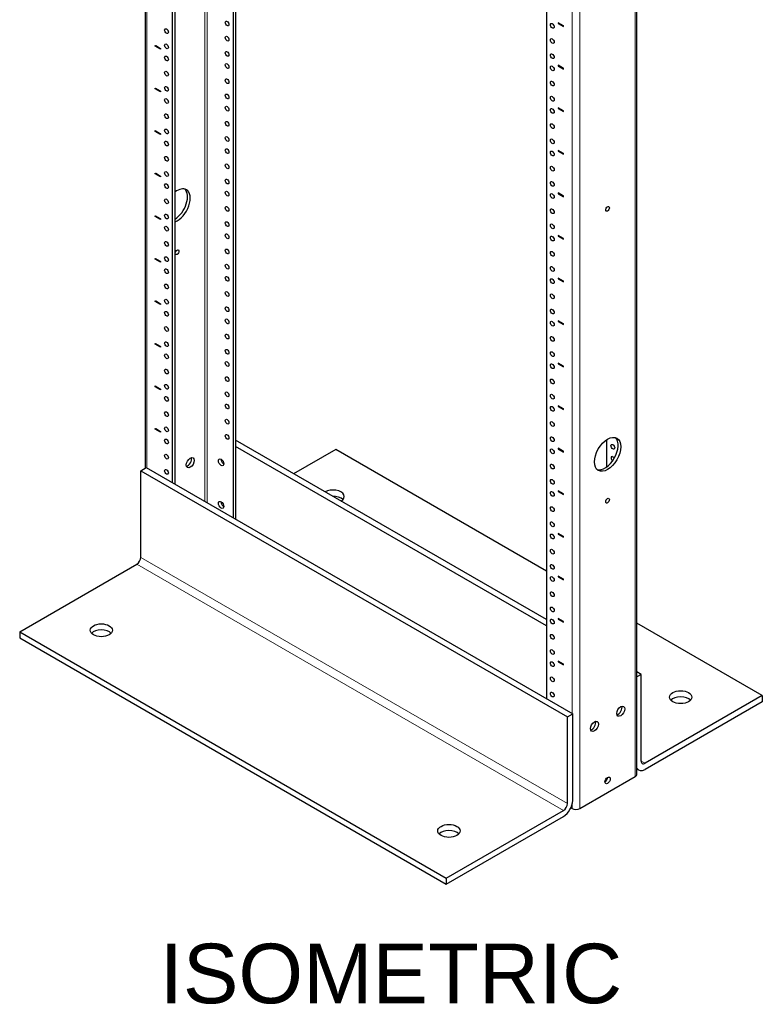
# Model space of a CAD drawing. Header units: inches. Extents: x 0 to 253, y 0 to 187.
# Tile 15 of 17: x 203 to 228, y 77 to 110. Entities that reach past the tile are written whole.
import ezdxf
from ezdxf.enums import TextEntityAlignment as Align

# ---------------------------------------------------------------- set-up
doc = ezdxf.new("R2010")
doc.units = ezdxf.units.IN
doc.header["$MEASUREMENT"] = 0
for name, color, linetype in [('COM56849-3', 7, 'Continuous'), ('COM57034-2', 7, 'Continuous'), ('Default', 7, 'Continuous')]:
    doc.layers.add(name, color=color, linetype=linetype)
doc.styles.add('SEACAD_Arial', font='arial.ttf')

# ---------------------------------------------------------------- blocks, each defined once
blk = doc.blocks.new('SE5')
at = {"layer": 'COM56849-3', "color": 7, "linetype": 'Continuous', "lineweight": 25}
for p, q in [((210.134, 95.998), (210.134, 95.998)), ((220.807, 89.836), (210.377, 95.857)), ((220.807, 89.632), (210.377, 95.653)), ((213.736, 95.551), (212.322, 94.735)), ((220.807, 91.469), (213.736, 95.551)), ((207.195, 94.837), (207.372, 94.939)), ((207.372, 94.939), (221.691, 86.672)), ((207.195, 94.837), (221.514, 86.57)), ((207.195, 91.928), (207.195, 94.837)), ((203.129, 89.428), (207.062, 91.698)), ((228.055, 87.284), (223.846, 89.714)), ((203.129, 89.428), (217.448, 81.16)), ((203.129, 89.428), (203.129, 89.223)), ((203.129, 89.223), (217.448, 80.956)), ((223.989, 87.999), (223.846, 88.081)), ((223.989, 87.999), (223.846, 87.916)), ((223.989, 85.09), (223.989, 87.999)), ((228.055, 87.284), (224.122, 85.014)), ((228.055, 87.284), (228.055, 87.08)), ((228.055, 87.08), (224.122, 84.809)), ((221.514, 86.57), (221.691, 86.672)), ((221.691, 83.763), (221.691, 86.672)), ((221.514, 83.661), (221.514, 86.57)), ((223.846, 84.821), (223.903, 84.788)), ((217.448, 81.16), (221.381, 83.431)), ((217.448, 80.956), (221.381, 83.227)), ((217.448, 81.16), (217.448, 80.956))]:
    blk.add_line(p, q, dxfattribs=at)
at = {"layer": 'COM56849-3', "color": 7, "linetype": 'Continuous', "lineweight": 15}
for p, q in [((207.195, 91.928), (221.514, 83.661)), ((207.062, 91.698), (221.381, 83.431)), ((224.122, 85.014), (223.989, 85.09))]:
    blk.add_line(p, q, dxfattribs=at)
at = {"layer": 'COM56849-3', "color": 7, "linetype": 'Continuous', "lineweight": 25}
for centre, major_axis, start_param, end_param in [((213.648, 93.969), (-0.375, 0), 2.356194, 5.497787), ((213.648, 93.765), (0.375, 0), 0.490883, 1.626467), ((207.062, 91.852), (-0.094, -0.163), 0.785398, 2.356194), ((205.869, 89.274), (-0.375, 0), 3.632475, 5.792303), ((225.315, 87.029), (0.375, 0), 0.490883, 2.65071), ((224.122, 85.167), (0.094, 0.163), 2.356194, 3.926991), ((224.122, 85.167), (0.219, 0.379), 2.828139, 3.926991), ((221.381, 83.585), (-0.219, -0.379), 0.785398, 2.356194), ((221.381, 83.585), (-0.094, -0.163), 0.785398, 2.356194), ((217.537, 82.538), (-0.375, 0), 3.632475, 5.792303)]:
    blk.add_ellipse(centre, major_axis=major_axis, ratio=0.57735, start_param=start_param, end_param=end_param, dxfattribs=at)
for centre, major_axis in [((205.869, 89.479), (0.375, 0)), ((225.315, 87.233), (-0.375, 0)), ((217.537, 82.742), (0.375, 0))]:
    blk.add_ellipse(centre, major_axis=major_axis, ratio=0.57735, dxfattribs=at)
at = {"layer": 'COM57034-2', "color": 7, "linetype": 'Continuous', "lineweight": 25}
for p, q in [((207.338, 146.41), (207.338, 94.919)), ((208.256, 94.429), (208.256, 145.88)), ((208.344, 94.378), (208.344, 145.829)), ((210.289, 144.707), (210.289, 93.255)), ((210.377, 144.656), (210.377, 93.204)), ((223.846, 84.644), (223.846, 140.88)), ((220.807, 138.634), (220.807, 87.182)), ((221.382, 109.774), (221.205, 109.877)), ((221.205, 109.877), (221.205, 109.853)), ((221.223, 109.863), (221.205, 109.853)), ((221.205, 109.853), (221.382, 109.751)), ((221.223, 109.866), (221.223, 109.863)), ((221.223, 109.863), (221.382, 109.771)), ((221.382, 109.751), (221.382, 109.774)), ((207.681, 109.088), (207.681, 109.112)), ((207.681, 109.112), (207.858, 109.009)), ((207.699, 109.098), (207.681, 109.088)), ((207.699, 109.098), (207.699, 109.101)), ((207.858, 109.006), (207.699, 109.098)), ((207.858, 108.986), (207.681, 109.088)), ((207.858, 109.009), (207.858, 108.986)), ((221.382, 108.346), (221.205, 108.448)), ((221.205, 108.448), (221.205, 108.424)), ((221.223, 108.434), (221.205, 108.424)), ((221.223, 108.437), (221.223, 108.434)), ((221.223, 108.434), (221.382, 108.342)), ((221.205, 108.424), (221.382, 108.322)), ((221.382, 108.322), (221.382, 108.346)), ((207.681, 107.659), (207.681, 107.683)), ((207.681, 107.683), (207.858, 107.581)), ((207.699, 107.669), (207.681, 107.659)), ((207.858, 107.557), (207.681, 107.659)), ((207.699, 107.669), (207.699, 107.672)), ((207.858, 107.577), (207.699, 107.669)), ((207.858, 107.581), (207.858, 107.557)), ((221.382, 106.917), (221.205, 107.019)), ((221.205, 107.019), (221.205, 106.995)), ((221.223, 107.005), (221.205, 106.995)), ((221.205, 106.995), (221.382, 106.893)), ((221.223, 107.009), (221.223, 107.005)), ((221.223, 107.005), (221.382, 106.914)), ((221.382, 106.893), (221.382, 106.917)), ((207.681, 106.23), (207.681, 106.254)), ((207.681, 106.254), (207.858, 106.152)), ((207.699, 106.24), (207.681, 106.23)), ((207.858, 106.128), (207.681, 106.23)), ((207.699, 106.24), (207.699, 106.244)), ((207.858, 106.149), (207.699, 106.24)), ((207.858, 106.152), (207.858, 106.128)), ((221.382, 105.488), (221.205, 105.59)), ((221.205, 105.59), (221.205, 105.566)), ((221.223, 105.577), (221.205, 105.566)), ((221.205, 105.566), (221.382, 105.464)), ((221.223, 105.58), (221.223, 105.577)), ((221.223, 105.577), (221.382, 105.485)), ((221.382, 105.464), (221.382, 105.488)), ((207.681, 104.801), (207.681, 104.825)), ((207.681, 104.825), (207.858, 104.723)), ((207.699, 104.812), (207.681, 104.801)), ((207.858, 104.699), (207.681, 104.801)), ((207.699, 104.812), (207.699, 104.815)), ((207.858, 104.72), (207.699, 104.812)), ((207.858, 104.723), (207.858, 104.699)), ((221.382, 104.059), (221.205, 104.161)), ((221.205, 104.161), (221.205, 104.137)), ((221.223, 104.148), (221.205, 104.137)), ((221.205, 104.137), (221.382, 104.035)), ((221.223, 104.151), (221.223, 104.148)), ((221.223, 104.148), (221.382, 104.056)), ((221.382, 104.035), (221.382, 104.059)), ((207.681, 103.372), (207.681, 103.396)), ((207.681, 103.396), (207.858, 103.294)), ((207.699, 103.383), (207.681, 103.372)), ((207.858, 103.27), (207.681, 103.372)), ((207.699, 103.383), (207.699, 103.386)), ((207.858, 103.291), (207.699, 103.383)), ((207.858, 103.294), (207.858, 103.27)), ((221.382, 102.63), (221.205, 102.732)), ((221.205, 102.732), (221.205, 102.709)), ((221.223, 102.719), (221.205, 102.709)), ((221.205, 102.709), (221.382, 102.607)), ((221.223, 102.722), (221.223, 102.719)), ((221.223, 102.719), (221.382, 102.627)), ((221.382, 102.607), (221.382, 102.63)), ((207.681, 101.944), (207.681, 101.967)), ((207.681, 101.967), (207.858, 101.865)), ((207.699, 101.954), (207.681, 101.944)), ((207.858, 101.842), (207.681, 101.944)), ((207.699, 101.954), (207.699, 101.957)), ((207.858, 101.862), (207.699, 101.954)), ((207.858, 101.865), (207.858, 101.842)), ((221.382, 101.201), (221.205, 101.303)), ((221.205, 101.303), (221.205, 101.28)), ((221.223, 101.29), (221.205, 101.28)), ((221.205, 101.28), (221.382, 101.178)), ((221.223, 101.293), (221.223, 101.29)), ((221.223, 101.29), (221.382, 101.198)), ((221.382, 101.178), (221.382, 101.201)), ((207.681, 100.515), (207.681, 100.538)), ((207.681, 100.538), (207.858, 100.436)), ((207.699, 100.525), (207.681, 100.515)), ((207.858, 100.413), (207.681, 100.515)), ((207.699, 100.525), (207.699, 100.528)), ((207.858, 100.433), (207.699, 100.525)), ((207.858, 100.436), (207.858, 100.413)), ((221.382, 99.772), (221.205, 99.874)), ((221.205, 99.874), (221.205, 99.851)), ((221.223, 99.861), (221.205, 99.851)), ((221.205, 99.851), (221.382, 99.749)), ((221.223, 99.864), (221.223, 99.861)), ((221.223, 99.861), (221.382, 99.769)), ((221.382, 99.749), (221.382, 99.772)), ((207.681, 99.086), (207.681, 99.109)), ((207.681, 99.109), (207.858, 99.007)), ((207.699, 99.096), (207.681, 99.086)), ((207.858, 98.984), (207.681, 99.086)), ((207.699, 99.096), (207.699, 99.099)), ((207.858, 99.004), (207.699, 99.096)), ((207.858, 99.007), (207.858, 98.984)), ((221.382, 98.344), (221.205, 98.446)), ((221.205, 98.446), (221.205, 98.422)), ((221.223, 98.432), (221.205, 98.422)), ((221.205, 98.422), (221.382, 98.32)), ((221.223, 98.435), (221.223, 98.432)), ((221.223, 98.432), (221.382, 98.34)), ((221.382, 98.32), (221.382, 98.344)), ((207.681, 97.657), (207.681, 97.681)), ((207.681, 97.681), (207.858, 97.579)), ((207.699, 97.667), (207.681, 97.657)), ((207.858, 97.555), (207.681, 97.657)), ((207.699, 97.667), (207.699, 97.67)), ((207.858, 97.575), (207.699, 97.667)), ((207.858, 97.579), (207.858, 97.555)), ((221.382, 96.915), (221.205, 97.017)), ((221.205, 97.017), (221.205, 96.993)), ((221.223, 97.003), (221.205, 96.993)), ((221.205, 96.993), (221.382, 96.891)), ((221.223, 97.006), (221.223, 97.003)), ((221.223, 97.003), (221.382, 96.911)), ((221.382, 96.891), (221.382, 96.915)), ((207.681, 96.228), (207.681, 96.252)), ((207.681, 96.252), (207.858, 96.15)), ((207.699, 96.238), (207.681, 96.228)), ((207.858, 96.126), (207.681, 96.228)), ((207.699, 96.238), (207.699, 96.242)), ((207.858, 96.146), (207.699, 96.238)), ((207.858, 96.15), (207.858, 96.126)), ((222.84, 94.971), (222.84, 95.883)), ((221.382, 95.486), (221.205, 95.588)), ((221.205, 95.588), (221.205, 95.564)), ((221.223, 95.574), (221.205, 95.564)), ((221.205, 95.564), (221.382, 95.462)), ((221.223, 95.578), (221.223, 95.574)), ((221.223, 95.574), (221.382, 95.483)), ((221.382, 95.462), (221.382, 95.486)), ((221.382, 94.057), (221.205, 94.159)), ((221.205, 94.159), (221.205, 94.135)), ((221.223, 94.146), (221.205, 94.135)), ((221.205, 94.135), (221.382, 94.033)), ((221.223, 94.149), (221.223, 94.146)), ((221.223, 94.146), (221.382, 94.054)), ((221.382, 94.033), (221.382, 94.057)), ((221.382, 92.628), (221.205, 92.73)), ((221.205, 92.73), (221.205, 92.706)), ((221.223, 92.717), (221.205, 92.706)), ((221.205, 92.706), (221.382, 92.604)), ((221.223, 92.72), (221.223, 92.717)), ((221.223, 92.717), (221.382, 92.625)), ((221.382, 92.604), (221.382, 92.628)), ((221.382, 91.199), (221.205, 91.301)), ((221.205, 91.301), (221.205, 91.278)), ((221.223, 91.288), (221.205, 91.278)), ((221.205, 91.278), (221.382, 91.176)), ((221.223, 91.291), (221.223, 91.288)), ((221.223, 91.288), (221.382, 91.196)), ((221.382, 91.176), (221.382, 91.199)), ((221.382, 89.77), (221.205, 89.872)), ((221.205, 89.872), (221.205, 89.849)), ((221.223, 89.859), (221.205, 89.849)), ((221.205, 89.849), (221.382, 89.747)), ((221.223, 89.862), (221.223, 89.859)), ((221.223, 89.859), (221.382, 89.767)), ((221.382, 89.747), (221.382, 89.77)), ((221.382, 88.341), (221.205, 88.443)), ((221.205, 88.443), (221.205, 88.42)), ((221.223, 88.43), (221.205, 88.42)), ((221.205, 88.42), (221.382, 88.318)), ((221.223, 88.433), (221.223, 88.43)), ((221.223, 88.43), (221.382, 88.338)), ((221.382, 88.318), (221.382, 88.341)), ((221.932, 83.494), (223.792, 84.568)), ((221.631, 83.517), (221.671, 83.494))]:
    blk.add_line(p, q, dxfattribs=at)
at = {"layer": 'COM57034-2', "color": 7, "linetype": 'Continuous', "lineweight": 15}
for p, q in [((207.393, 146.379), (207.393, 94.927)), ((209.341, 145.254), (209.341, 93.802)), ((209.426, 93.753), (209.426, 145.205)), ((223.792, 84.568), (223.792, 140.804)), ((221.932, 139.731), (221.932, 83.494)), ((221.671, 86.684), (221.671, 138.176)), ((221.671, 83.494), (221.671, 83.624))]:
    blk.add_line(p, q, dxfattribs=at)
at = {"layer": 'COM57034-2', "color": 7, "linetype": 'Continuous', "lineweight": 25}
for centre, major_axis in [((210.09, 109.852), (-0.0442, 0.0766)), ((221.006, 109.776), (0.0442, -0.0766)), ((208.057, 109.597), (-0.0442, 0.0766)), ((210.09, 109.342), (-0.0442, 0.0766)), ((208.057, 109.087), (-0.0442, 0.0766)), ((221.006, 109.265), (0.0442, -0.0766)), ((208.057, 108.678), (-0.0442, 0.0766)), ((210.09, 108.832), (-0.0442, 0.0766)), ((221.006, 108.755), (0.0442, -0.0766)), ((210.09, 108.423), (-0.0442, 0.0766)), ((221.006, 108.347), (0.0442, -0.0766)), ((208.057, 108.168), (-0.0442, 0.0766)), ((210.09, 107.913), (-0.0442, 0.0766)), ((221.006, 107.837), (0.0442, -0.0766)), ((208.057, 107.658), (-0.0442, 0.0766)), ((210.09, 107.403), (-0.0442, 0.0766)), ((208.057, 107.25), (-0.0442, 0.0766)), ((221.006, 107.326), (0.0442, -0.0766)), ((208.057, 106.739), (-0.0442, 0.0766)), ((210.09, 106.994), (-0.0442, 0.0766)), ((221.006, 106.918), (0.0442, -0.0766)), ((210.09, 106.484), (-0.0442, 0.0766)), ((221.006, 106.408), (0.0442, -0.0766)), ((208.057, 106.229), (-0.0442, 0.0766)), ((208.057, 105.821), (-0.0442, 0.0766)), ((210.09, 105.974), (-0.0442, 0.0766)), ((221.006, 105.897), (0.0442, -0.0766)), ((210.09, 105.566), (-0.0442, 0.0766)), ((221.006, 105.489), (0.0442, -0.0766)), ((208.057, 105.31), (-0.0442, 0.0766)), ((210.09, 105.055), (-0.0442, 0.0766)), ((208.057, 104.8), (-0.0442, 0.0766)), ((221.006, 104.979), (0.0442, -0.0766)), ((208.057, 104.392), (-0.0442, 0.0766)), ((210.09, 104.545), (-0.0442, 0.0766)), ((221.006, 104.468), (0.0442, -0.0766)), ((210.09, 104.137), (-0.0442, 0.0766)), ((221.006, 104.06), (0.0442, -0.0766)), ((208.057, 103.882), (-0.0442, 0.0766)), ((210.09, 103.626), (-0.0442, 0.0766)), ((221.006, 103.55), (0.0442, -0.0766)), ((222.862, 103.627), (-0.0442, -0.0766)), ((208.057, 103.371), (-0.0442, 0.0766)), ((210.09, 103.116), (-0.0442, 0.0766)), ((208.057, 102.963), (-0.0442, 0.0766)), ((221.006, 103.04), (0.0442, -0.0766)), ((208.057, 102.453), (-0.0442, 0.0766)), ((210.09, 102.708), (-0.0442, 0.0766)), ((221.006, 102.631), (0.0442, -0.0766)), ((208.411, 102.173), (0.0442, 0.0766)), ((210.09, 102.198), (-0.0442, 0.0766)), ((221.006, 102.121), (0.0442, -0.0766)), ((208.057, 101.942), (-0.0442, 0.0766)), ((208.057, 101.534), (-0.0442, 0.0766)), ((210.09, 101.687), (-0.0442, 0.0766)), ((221.006, 101.611), (0.0442, -0.0766)), ((210.09, 101.279), (-0.0442, 0.0766)), ((221.006, 101.203), (0.0442, -0.0766)), ((208.057, 101.024), (-0.0442, 0.0766)), ((210.09, 100.769), (-0.0442, 0.0766)), ((208.057, 100.513), (-0.0442, 0.0766)), ((221.006, 100.692), (0.0442, -0.0766)), ((208.057, 100.105), (-0.0442, 0.0766)), ((210.09, 100.258), (-0.0442, 0.0766)), ((221.006, 100.182), (0.0442, -0.0766)), ((210.09, 99.85), (-0.0442, 0.0766)), ((221.006, 99.774), (0.0442, -0.0766)), ((208.057, 99.595), (-0.0442, 0.0766)), ((210.09, 99.34), (-0.0442, 0.0766)), ((221.006, 99.263), (0.0442, -0.0766)), ((208.057, 99.085), (-0.0442, 0.0766)), ((210.09, 98.829), (-0.0442, 0.0766)), ((208.057, 98.676), (-0.0442, 0.0766)), ((221.006, 98.753), (0.0442, -0.0766)), ((208.057, 98.166), (-0.0442, 0.0766)), ((210.09, 98.421), (-0.0442, 0.0766)), ((221.006, 98.345), (0.0442, -0.0766)), ((210.09, 97.911), (-0.0442, 0.0766)), ((221.006, 97.834), (0.0442, -0.0766)), ((208.057, 97.656), (-0.0442, 0.0766)), ((208.057, 97.247), (-0.0442, 0.0766)), ((210.09, 97.401), (-0.0442, 0.0766)), ((221.006, 97.324), (0.0442, -0.0766)), ((210.09, 96.992), (-0.0442, 0.0766)), ((221.006, 96.916), (0.0442, -0.0766)), ((208.057, 96.737), (-0.0442, 0.0766)), ((210.09, 96.482), (-0.0442, 0.0766)), ((208.057, 96.227), (-0.0442, 0.0766)), ((221.006, 96.406), (0.0442, -0.0766)), ((208.057, 95.819), (-0.0442, 0.0766)), ((210.09, 95.972), (-0.0442, 0.0766)), ((221.006, 95.895), (0.0442, -0.0766)), ((222.862, 95.386), (-0.312, -0.541)), ((221.006, 95.487), (0.0442, -0.0766)), ((223.039, 95.64), (0.0442, -0.0766)), ((208.057, 95.308), (-0.0442, 0.0766)), ((208.853, 95.105), (0.094, 0.162)), ((209.891, 95.118), (-0.064, 0.111)), ((208.057, 94.798), (-0.0442, 0.0766)), ((221.006, 94.977), (0.0442, -0.0766)), ((221.006, 94.466), (0.0442, -0.0766)), ((221.006, 94.058), (0.0442, -0.0766)), ((222.862, 93.829), (-0.0442, -0.0766)), ((209.891, 93.689), (-0.064, 0.111)), ((221.006, 93.548), (0.0442, -0.0766)), ((221.006, 93.038), (0.0442, -0.0766)), ((221.006, 92.629), (0.0442, -0.0766)), ((221.006, 92.119), (0.0442, -0.0766)), ((221.006, 91.609), (0.0442, -0.0766)), ((221.006, 91.2), (0.0442, -0.0766)), ((221.006, 90.69), (0.0442, -0.0766)), ((221.006, 90.18), (0.0442, -0.0766)), ((221.006, 89.772), (0.0442, -0.0766)), ((221.006, 89.261), (0.0443, -0.0766)), ((221.006, 88.751), (0.0442, -0.0766)), ((221.006, 88.343), (0.0443, -0.0766)), ((221.006, 87.832), (0.0443, -0.0766)), ((221.006, 87.322), (0.0442, -0.0766)), ((223.304, 86.762), (-0.094, -0.162)), ((222.42, 86.252), (-0.094, -0.162)), ((222.862, 84.439), (-0.062, -0.108))]:
    blk.add_ellipse(centre, major_axis=major_axis, ratio=0.57735, dxfattribs=at)
for centre, major_axis, start_param, end_param in [((210.179, 109.903), (-0.0442, 0.0766), 1.520559, 1.621033), ((221.094, 109.827), (0.0442, -0.0766), 4.662152, 4.762626), ((208.146, 109.648), (-0.0442, 0.0766), 1.520559, 1.621033), ((208.146, 109.138), (-0.0442, 0.0766), 1.520559, 1.621033), ((210.179, 109.393), (-0.0442, 0.0766), 1.520559, 1.621033), ((221.094, 109.316), (0.0442, -0.0766), 4.662152, 4.762626), ((210.179, 108.883), (-0.0442, 0.0766), 1.520559, 1.621033), ((221.094, 108.806), (0.0442, -0.0766), 4.662152, 4.762626), ((208.146, 108.729), (-0.0442, 0.0766), 1.520559, 1.621033), ((210.179, 108.474), (-0.0442, 0.0766), 1.520559, 1.621033), ((208.146, 108.219), (-0.0442, 0.0766), 1.520559, 1.621033), ((221.094, 108.398), (0.0442, -0.0766), 4.662152, 4.762626), ((210.179, 107.964), (-0.0442, 0.0766), 1.520559, 1.621033), ((221.094, 107.888), (0.0442, -0.0766), 4.662152, 4.762626), ((208.146, 107.709), (-0.0442, 0.0766), 1.520559, 1.621033), ((208.146, 107.301), (-0.0442, 0.0766), 1.520559, 1.621033), ((210.179, 107.454), (-0.0442, 0.0766), 1.520559, 1.621033), ((221.094, 107.377), (0.0442, -0.0766), 4.662152, 4.762626), ((210.179, 107.045), (-0.0442, 0.0766), 1.520559, 1.621033), ((221.094, 106.969), (0.0442, -0.0766), 4.662152, 4.762626), ((208.146, 106.79), (-0.0442, 0.0766), 1.520559, 1.621033), ((210.179, 106.535), (-0.0442, 0.0766), 1.520559, 1.621033), ((208.146, 106.28), (-0.0442, 0.0766), 1.520559, 1.621033), ((221.094, 106.459), (0.0442, -0.0766), 4.662152, 4.762626), ((208.146, 105.872), (-0.0442, 0.0766), 1.520559, 1.621033), ((210.179, 106.025), (-0.0442, 0.0766), 1.520559, 1.621033), ((221.094, 105.948), (0.0442, -0.0766), 4.662152, 4.762626), ((210.179, 105.617), (-0.0442, 0.0766), 1.520559, 1.621033), ((221.094, 105.54), (0.0442, -0.0766), 4.662152, 4.762626), ((208.146, 105.361), (-0.0442, 0.0766), 1.520559, 1.621033), ((208.146, 104.851), (-0.0442, 0.0766), 1.520559, 1.621033), ((210.179, 105.106), (-0.0442, 0.0766), 1.520559, 1.621033), ((221.094, 105.03), (0.0442, -0.0766), 4.662152, 4.762626), ((210.179, 104.596), (-0.0442, 0.0766), 1.520559, 1.621033), ((221.094, 104.52), (0.0442, -0.0766), 4.662152, 4.762626), ((208.146, 104.443), (-0.0442, 0.0766), 1.520559, 1.621033), ((208.411, 103.73), (0.312, 0.541), 0, 0.936371), ((208.322, 103.781), (0.312, 0.541), 3.976611, 6.141288), ((208.411, 103.73), (0.312, 0.541), 3.776018, 6.283185), ((210.179, 104.188), (-0.0442, 0.0766), 1.520559, 1.621033), ((208.146, 103.933), (-0.0442, 0.0766), 1.51538, 1.621033), ((221.094, 104.111), (0.0442, -0.0766), 4.662152, 4.762626), ((210.179, 103.677), (-0.0442, 0.0766), 1.520559, 1.621033), ((221.094, 103.601), (0.0442, -0.0766), 4.662152, 4.762626), ((222.774, 103.678), (-0.0442, -0.0766), 1.520559, 1.621033), ((208.146, 103.422), (-0.0442, 0.0766), 1.520559, 1.621033), ((210.179, 103.167), (-0.0442, 0.0766), 1.520559, 1.621033), ((208.146, 103.014), (-0.0442, 0.0766), 1.520559, 1.621033), ((221.094, 103.091), (0.0442, -0.0766), 4.662152, 4.762626), ((210.179, 102.759), (-0.0442, 0.0766), 1.520559, 1.621033), ((221.094, 102.682), (0.0442, -0.0766), 4.662152, 4.762626), ((208.146, 102.504), (-0.0442, 0.0766), 1.520559, 1.621033), ((208.322, 102.224), (0.0442, 0.0766), 4.662152, 4.762626), ((210.179, 102.249), (-0.0442, 0.0766), 1.520559, 1.621033), ((208.146, 101.993), (-0.0442, 0.0766), 1.520559, 1.621033), ((221.094, 102.172), (0.0442, -0.0766), 4.662152, 4.762626), ((208.146, 101.585), (-0.0442, 0.0766), 1.520559, 1.621033), ((210.179, 101.738), (-0.0442, 0.0766), 1.520559, 1.621033), ((221.094, 101.662), (0.0442, -0.0766), 4.662152, 4.762626), ((210.179, 101.33), (-0.0442, 0.0766), 1.520559, 1.621033), ((221.094, 101.254), (0.0442, -0.0766), 4.662152, 4.762626), ((208.146, 101.075), (-0.0442, 0.0766), 1.520559, 1.621033), ((208.146, 100.565), (-0.0442, 0.0766), 1.520559, 1.621033), ((210.179, 100.82), (-0.0442, 0.0766), 1.520559, 1.621033), ((221.094, 100.743), (0.0442, -0.0766), 4.662152, 4.762626), ((210.179, 100.309), (-0.0442, 0.0766), 1.520559, 1.621033), ((221.094, 100.233), (0.0442, -0.0766), 4.662152, 4.762626), ((208.146, 100.156), (-0.0442, 0.0766), 1.520559, 1.621033), ((210.179, 99.901), (-0.0442, 0.0766), 1.520559, 1.621033), ((208.146, 99.646), (-0.0442, 0.0766), 1.520559, 1.621033), ((221.094, 99.825), (0.0442, -0.0766), 4.662152, 4.762626), ((210.179, 99.391), (-0.0442, 0.0766), 1.520559, 1.621033), ((221.094, 99.314), (0.0443, -0.0766), 4.662152, 4.762626), ((208.146, 99.136), (-0.0442, 0.0766), 1.520559, 1.621033), ((210.179, 98.88), (-0.0442, 0.0766), 1.520559, 1.621033), ((208.146, 98.727), (-0.0442, 0.0766), 1.520559, 1.621033), ((221.094, 98.804), (0.0442, -0.0766), 4.662152, 4.762626), ((208.146, 98.217), (-0.0442, 0.0766), 1.520559, 1.621033), ((210.179, 98.472), (-0.0442, 0.0766), 1.520559, 1.621033), ((221.094, 98.396), (0.0442, -0.0766), 4.662152, 4.762626), ((210.179, 97.962), (-0.0442, 0.0766), 1.520559, 1.621033), ((221.094, 97.885), (0.0442, -0.0766), 4.662152, 4.762626), ((208.146, 97.707), (-0.0442, 0.0766), 1.520559, 1.621033), ((208.146, 97.299), (-0.0442, 0.0766), 1.520559, 1.621033), ((210.179, 97.452), (-0.0442, 0.0766), 1.520559, 1.621033), ((221.094, 97.375), (0.0442, -0.0766), 4.662152, 4.762626), ((210.179, 97.043), (-0.0442, 0.0766), 1.520559, 1.621033), ((221.094, 96.967), (0.0442, -0.0766), 4.662152, 4.762626), ((208.146, 96.788), (-0.0442, 0.0766), 1.520559, 1.621033), ((208.146, 96.278), (-0.0442, 0.0766), 1.520559, 1.621033), ((210.179, 96.533), (-0.0442, 0.0766), 1.520559, 1.621033), ((221.094, 96.457), (0.0442, -0.0766), 4.662152, 4.762626), ((210.179, 96.023), (-0.0442, 0.0766), 1.520559, 1.621033), ((221.094, 95.946), (0.0442, -0.0766), 4.662152, 4.762626), ((222.774, 95.437), (-0.312, -0.541), 0.141897, 2.999696), ((208.146, 95.87), (-0.0442, 0.0766), 1.520559, 1.621033), ((223.127, 95.691), (0.0442, -0.0766), 4.662152, 4.762626), ((208.146, 95.359), (-0.0442, 0.0766), 1.520559, 1.621033), ((208.764, 95.156), (0.094, 0.162), 3.632475, 5.792303), ((209.979, 95.169), (-0.064, 0.111), 0.758519, 2.383074), ((221.094, 95.538), (0.0442, -0.0766), 4.662152, 4.762626), ((223.039, 95.232), (0.0442, -0.0766), 1.520559, 5.325559), ((223.127, 95.283), (0.0442, -0.0766), 4.662152, 4.762626), ((221.094, 95.028), (0.0442, -0.0766), 4.662152, 4.762626), ((208.146, 94.849), (-0.0442, 0.0766), 1.520559, 1.621033), ((221.094, 94.517), (0.0442, -0.0766), 4.662152, 4.762626), ((221.094, 94.109), (0.0442, -0.0766), 4.662152, 4.762626), ((209.979, 93.74), (-0.064, 0.111), 0.758519, 2.383074), ((221.094, 93.599), (0.0442, -0.0766), 4.662152, 4.762626), ((222.774, 93.88), (-0.0443, -0.0766), 1.520559, 1.621033), ((221.094, 93.089), (0.0442, -0.0766), 4.662152, 4.762626), ((221.094, 92.68), (0.0442, -0.0766), 4.662152, 4.762626), ((221.094, 92.17), (0.0443, -0.0766), 4.662152, 4.762626), ((221.094, 91.66), (0.0442, -0.0766), 4.662152, 4.762626), ((221.094, 91.251), (0.0443, -0.0766), 4.662152, 4.762626), ((221.094, 90.741), (0.0442, -0.0766), 4.662152, 4.762626), ((221.094, 90.231), (0.0442, -0.0766), 4.662152, 4.762626), ((221.094, 89.823), (0.0443, -0.0766), 4.662152, 4.762626), ((221.094, 89.312), (0.0443, -0.0766), 4.662152, 4.762626), ((221.094, 88.802), (0.0442, -0.0766), 4.662152, 4.762626), ((221.094, 88.394), (0.0442, -0.0766), 4.662152, 4.762626), ((221.094, 87.883), (0.0442, -0.0766), 4.662152, 4.762626), ((221.094, 87.373), (0.0442, -0.0766), 4.662152, 4.762626), ((223.216, 86.813), (-0.094, -0.162), 0.490883, 2.65071), ((222.332, 86.303), (-0.094, -0.162), 0.490883, 2.65071), ((223.661, 84.644), (-0.185, 0), 2.356194, 3.141593), ((222.774, 84.49), (-0.062, -0.108), 0.785398, 2.356194), ((221.801, 83.57), (-0.185, 0), 0.785398, 2.356194)]:
    blk.add_ellipse(centre, major_axis=major_axis, ratio=0.57735, start_param=start_param, end_param=end_param, dxfattribs=at)

msp = doc.modelspace()

# ---------------------------------------------------------------- block references
at = {"layer": 'Default'}
msp.add_blockref('SE5', (0, 0), dxfattribs=at)

# ---------------------------------------------------------------- texts
at = {"layer": 'Default', "color": 7, "linetype": 'Continuous', "lineweight": 70, "style": 'SEACAD_Arial'}
msp.add_text('ISOMETRIC', height=2, dxfattribs=at).set_placement((207.831, 78.956), align=Align.TOP_LEFT)

doc.saveas('drawing.dxf')
